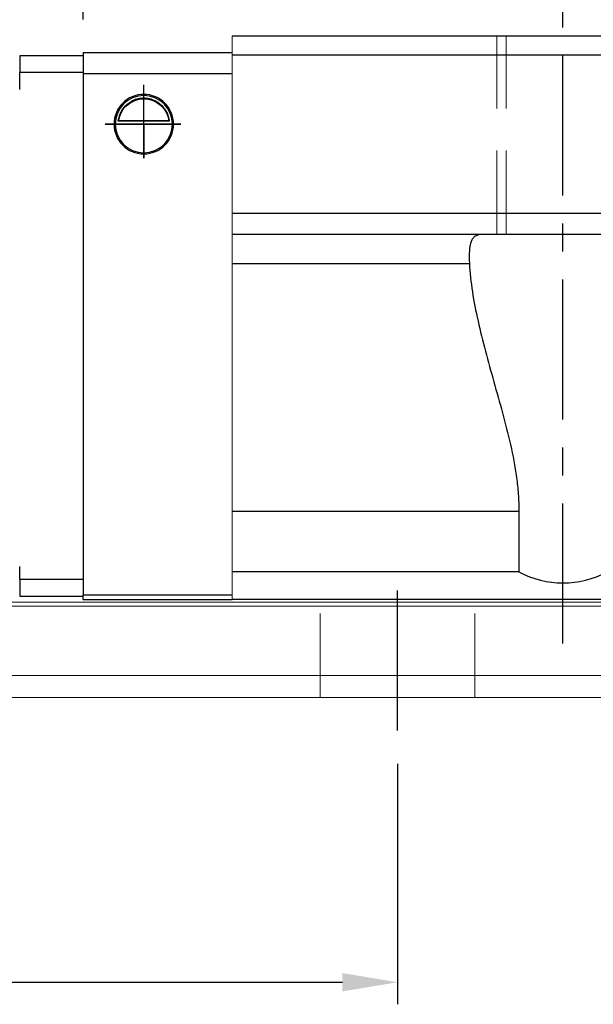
# Model space of a CAD drawing. Header units: millimetres. Extents: x 740 to 1274, y 165 to 336.
# Tile 3 of 54: x 1048 to 1100, y 165 to 254. Entities that reach past the tile are written whole.
import ezdxf

# ---------------------------------------------------------------- set-up
doc = ezdxf.new("R2010")
doc.units = ezdxf.units.MM
doc.header["$LTSCALE"] = 2
doc.header["$PDSIZE"] = -1
for name, pattern in [('CENTER', [10.16, 6.35, -1.27, 1.27, -1.27]), ('DASHED', [0.75, 0.5, -0.25]), ('HIDDEN', [1.905, 1.27, -0.635])]:
    doc.linetypes.add(name, pattern=pattern)
for name, color, linetype in [('2', 7, 'Continuous'), ('CL', 1, 'CENTER'), ('DIM', 4, 'Continuous'), ('HID', 2, 'DASHED'), ('OUT', 3, 'Continuous')]:
    doc.layers.add(name, color=color, linetype=linetype)
doc.styles.add('DIM-7', font='SIMPLEX.shx', dxfattribs={"width": 0.7, "bigfont": 'chineset.shx'})
doc.dimstyles.new('CNS', dxfattribs={"dimtxt": 3.5, "dimasz": 2.5, "dimexe": 1, "dimexo": 1.5, "dimgap": 0.09, "dimtad": 0, "dimdsep": 46, "dimtxsty": 'DIM-7', "dimcen": 0.09, "dimclrd": 1, "dimclre": 1, "dimclrt": 4, "dimadec": 0, "dimazin": 0, "dimtfac": 1, "dimtix": 1, "dimtmove": 2, "dimatfit": 3, "dimfxl": 1, "dimtvp": 0.971429, "dimtolj": 1, "dimarcsym": 0})

# ---------------------------------------------------------------- blocks, each defined once
blk = doc.blocks.new('*D7')
at = {"color": 7, "lineweight": -2, "transparency": 16777216}
for p, q in [((977.141, 186.533), (977.141, 164.718)), ((1082.141, 186.533), (1082.141, 164.718)), ((982.141, 166.718), (1077.141, 166.718))]:
    blk.add_line(p, q, dxfattribs=at)
at = {"color": 7, "transparency": 16777216}
for points in [[(982.141, 167.551), (982.141, 165.884), (977.141, 166.718)], [(1077.141, 167.551), (1077.141, 165.884), (1082.141, 166.718)]]:
    blk.add_solid(points, dxfattribs=at)
at = {"layer": 'DEFPOINTS', "color": 0, "transparency": 16777216}
for p in [(977.141, 189.533), (1082.141, 189.533), (1082.141, 166.718)]:
    blk.add_point(p, dxfattribs=at)
at = {"color": 7, "transparency": 16777216, "insert": (1029.641, 171.818), "char_height": 7, "attachment_point": 5, "style": 'DIM-7'}
blk.add_mtext('\\A1;105', dxfattribs=at)
blk = doc.blocks.new('*D19')
at = {"color": 7, "lineweight": -2, "transparency": 16777216}
for p, q in [((1067.141, 255.533), (1067.141, 280.403)), ((1207.141, 255.533), (1207.141, 280.403)), ((1202.141, 278.403), (1072.141, 278.403))]:
    blk.add_line(p, q, dxfattribs=at)
at = {"color": 7, "transparency": 16777216}
for points in [[(1072.141, 279.236), (1072.141, 277.569), (1067.141, 278.403)], [(1202.141, 279.236), (1202.141, 277.569), (1207.141, 278.403)]]:
    blk.add_solid(points, dxfattribs=at)
at = {"layer": 'DEFPOINTS', "color": 0, "transparency": 16777216}
for p in [(1067.141, 278.403), (1067.141, 252.533), (1207.141, 252.533)]:
    blk.add_point(p, dxfattribs=at)
at = {"color": 7, "transparency": 16777216, "insert": (1137.141, 283.503), "char_height": 7, "attachment_point": 5, "style": 'DIM-7'}
blk.add_mtext('\\A1;140', dxfattribs=at)
blk = doc.blocks.new('*D6')
at = {"color": 7, "lineweight": -2, "transparency": 16777216}
for p, q in [((1039.391, 253.683), (1039.391, 304.514)), ((1234.891, 253.683), (1234.891, 304.514)), ((1229.891, 302.514), (1044.391, 302.514))]:
    blk.add_line(p, q, dxfattribs=at)
at = {"color": 7, "transparency": 16777216}
for points in [[(1044.391, 303.348), (1044.391, 301.681), (1039.391, 302.514)], [(1229.891, 303.348), (1229.891, 301.681), (1234.891, 302.514)]]:
    blk.add_solid(points, dxfattribs=at)
at = {"layer": 'DEFPOINTS', "color": 0, "transparency": 16777216}
for p in [(1039.391, 302.514), (1039.391, 250.683), (1234.891, 250.683)]:
    blk.add_point(p, dxfattribs=at)
at = {"color": 7, "transparency": 16777216, "insert": (1137.141, 307.614), "char_height": 7, "attachment_point": 5, "style": 'DIM-7'}
blk.add_mtext('\\A1;195.5', dxfattribs=at)
blk = doc.blocks.new('*D22')
at = {"layer": 'DEFPOINTS', "color": 0, "transparency": 16777216}
for p in [(1220.641, 288.642), (1053.641, 251.033), (1220.641, 251.033)]:
    blk.add_point(p, dxfattribs=at)
at = {"layer": 'DIM', "color": 7, "lineweight": -2, "transparency": 16777216}
for p, q in [((1053.641, 254.033), (1053.641, 290.642)), ((1220.641, 254.033), (1220.641, 290.642)), ((1058.641, 288.642), (1215.641, 288.642))]:
    blk.add_line(p, q, dxfattribs=at)
at = {"layer": 'DIM', "color": 7, "transparency": 16777216}
for points in [[(1058.641, 289.475), (1058.641, 287.809), (1053.641, 288.642)], [(1215.641, 289.475), (1215.641, 287.809), (1220.641, 288.642)]]:
    blk.add_solid(points, dxfattribs=at)
at = {"layer": 'DIM', "color": 7, "transparency": 16777216, "insert": (1137.141, 293.742), "char_height": 7, "attachment_point": 5, "style": 'DIM-7'}
blk.add_mtext('\\A1;167', dxfattribs=at)

msp = doc.modelspace()

# ---------------------------------------------------------------- linework, layer by layer
at = {"layer": '2', "color": 0, "linetype": 'Continuous'}
for p, q in [((1053.641, 251.033), (1053.641, 249.133)), ((1053.641, 251.033), (1067.141, 251.033)), ((1053.641, 250.733), (1047.891, 250.733)), ((1047.891, 250.733), (1047.891, 249.233)), ((1047.891, 247.682), (1047.891, 249.233)), ((1047.891, 249.233), (1053.641, 249.233)), ((1053.641, 249.133), (1067.141, 249.133)), ((1053.641, 249.133), (1053.641, 201.833)), ((1061.45, 244.807), (1056.832, 244.807)), ((1061.421, 244.833), (1056.861, 244.833)), ((1056.541, 244.533), (1061.741, 244.533)), ((1047.891, 203.233), (1047.891, 204.433)), ((1047.891, 203.233), (1047.891, 201.733)), ((1053.641, 203.233), (1047.891, 203.233)), ((1053.641, 201.433), (1053.641, 201.833)), ((1067.141, 201.833), (1053.641, 201.833)), ((1047.891, 201.733), (1053.641, 201.733)), ((1053.641, 201.433), (1067.141, 201.433))]:
    msp.add_line(p, q, dxfattribs=at)
for radius, start, end in [(2.7, 90, 270), (2.6, 90, 270), (2.7, 270, 90), (2.6, 270, 90)]:
    msp.add_arc((1059.141, 244.533), radius, start, end, dxfattribs=at)
at = {"layer": '2', "color": 0, "linetype": 'Continuous', "extrusion": (0, 0, -1)}
for start, end in [(7.49472, 90), (90, 172.50528)]:
    msp.add_arc((-1059.141, 244.533), 2.3, start, end, dxfattribs=at)
at = {"layer": '2', "color": 0, "linetype": 'Continuous'}
for points, knots in [([(1056.832, 244.807), (1056.859, 245.04), (1056.921, 245.267), (1057.093, 245.672), (1057.204, 245.857), (1057.52, 246.258), (1057.748, 246.453), (1058.167, 246.697), (1058.349, 246.776), (1058.662, 246.863), (1058.784, 246.887), (1058.986, 246.908), (1059.064, 246.912), (1059.141, 246.912)], [0, 0, 0, 0, 0.187135, 0.187135, 0.372297, 0.372297, 0.651232, 0.651232, 0.835491, 0.835491, 0.939314, 0.939314, 1, 1, 1, 1]), ([(1059.141, 246.912), (1059.267, 246.912), (1059.394, 246.901), (1059.69, 246.851), (1059.853, 246.801), (1060.292, 246.618), (1060.548, 246.445), (1060.94, 246.052), (1061.092, 245.845), (1061.303, 245.425), (1061.377, 245.218), (1061.432, 244.937), (1061.442, 244.873), (1061.45, 244.807)], [0, 0, 0, 0, 0.099805, 0.099805, 0.251547, 0.251547, 0.543953, 0.543953, 0.769985, 0.769985, 0.948285, 0.948285, 1, 1, 1, 1])]:
    msp.add_open_spline(points, degree=3, knots=knots, dxfattribs=at)
for points in [[(1056.861, 244.833), (1056.851, 244.824), (1056.842, 244.816), (1056.832, 244.807)], [(1061.45, 244.807), (1061.44, 244.816), (1061.431, 244.824), (1061.421, 244.833)]]:
    msp.add_open_spline(points, degree=3, dxfattribs=at)
at = {"layer": 'CL', "color": 0}
for p, q in [((1097.141, 197.433), (1097.141, 256.533)), ((1082.141, 189.533), (1082.141, 204.683))]:
    msp.add_line(p, q, dxfattribs=at)
at = {"layer": 'DIM', "color": 0}
for p, q in [((1059.141, 241.442), (1059.141, 248.112)), ((1062.501, 244.533), (1055.648, 244.533)), ((1055.648, 244.533), (1059.141, 244.533)), ((1059.141, 244.533), (1062.501, 244.533)), ((1059.141, 244.533), (1059.141, 241.442))]:
    msp.add_line(p, q, dxfattribs=at)
at = {"layer": 'HID', "color": 7, "linetype": 'HIDDEN', "lineweight": 0, "ltscale": 3}
for p, q in [((1091.141, 234.533), (1091.141, 252.533)), ((1091.991, 234.533), (1091.991, 252.533))]:
    msp.add_line(p, q, dxfattribs=at)
at = {"layer": 'HID', "color": 0, "linetype": 'HIDDEN', "lineweight": 0, "ltscale": 3}
for p, q in [((1075.141, 192.533), (1075.141, 201.433)), ((1089.141, 192.533), (1089.141, 201.433))]:
    msp.add_line(p, q, dxfattribs=at)
at = {"layer": 'OUT', "color": 7, "linetype": 'Continuous', "lineweight": 15}
msp.add_line((1067.141, 252.533), (1067.141, 201.433), dxfattribs=at)
at = {"layer": 'OUT', "color": 7}
for p, q in [((1067.141, 252.533), (1207.141, 252.533)), ((1207.141, 250.783), (1067.141, 250.783)), ((1207.141, 236.433), (1067.141, 236.433)), ((1207.141, 234.533), (1067.141, 234.533)), ((1067.141, 231.903), (1088.662, 231.903)), ((1067.141, 209.433), (1093.141, 209.433)), ((1093.141, 209.433), (1093.141, 203.933)), ((1093.141, 203.933), (1067.141, 203.933)), ((1207.141, 201.433), (1067.141, 201.433))]:
    msp.add_line(p, q, dxfattribs=at)
at = {"layer": 'OUT', "color": 0, "linetype": 'Continuous', "lineweight": 15}
for p, q in [((1010.883, 201.179), (1261.141, 201.179)), ((1011.104, 200.826), (1261.141, 200.826)), ((1012.744, 194.533), (1261.141, 194.533)), ((957.141, 192.533), (1261.141, 192.533))]:
    msp.add_line(p, q, dxfattribs=at)
at = {"layer": 'OUT', "color": 7}
msp.add_arc((1097.141, 211.433), 8.5, 241.92751, 298.07249, dxfattribs=at)
for points, knots in [([(1089.852, 234.533), (1089.722, 234.533), (1089.6, 234.521), (1089.381, 234.47), (1089.283, 234.431), (1089.109, 234.326), (1089.033, 234.259), (1088.902, 234.093), (1088.847, 233.993), (1088.759, 233.768), (1088.726, 233.642), (1088.676, 233.36), (1088.66, 233.204), (1088.633, 232.702), (1088.642, 232.324), (1088.662, 231.903)], [0, 0, 0, 0, 0.125, 0.125, 0.25, 0.25, 0.375, 0.375, 0.5, 0.5, 0.625, 0.625, 0.75, 0.75, 1, 1, 1, 1]), ([(1088.662, 231.903), (1088.702, 231.057), (1088.797, 230.199), (1089.065, 228.459), (1089.237, 227.577), (1089.636, 225.784), (1089.864, 224.872), (1090.351, 223.03), (1090.609, 222.104), (1091.133, 220.239), (1091.399, 219.299), (1091.913, 217.401), (1092.161, 216.443), (1092.6, 214.498), (1092.791, 213.511), (1092.995, 212), (1093.049, 211.489), (1093.122, 210.463), (1093.141, 209.948), (1093.141, 209.433)], [0, 0, 0, 0, 0.125, 0.125, 0.25, 0.25, 0.375, 0.375, 0.5, 0.5, 0.625, 0.625, 0.75, 0.75, 0.875, 0.875, 0.9375, 0.9375, 1, 1, 1, 1])]:
    msp.add_open_spline(points, degree=3, knots=knots, dxfattribs=at)

# ---------------------------------------------------------------- dimensions: what is measured, and where the dimension line sits
at = {"color": 0}
for base, p1, p2, picture, middle in [((1039.391, 302.514), (1234.891, 250.683), (1039.391, 250.683), '*D6', (1137.141, 307.614)), ((1067.141, 278.403), (1207.141, 252.533), (1067.141, 252.533), '*D19', (1137.141, 283.503)), ((1082.141, 166.718), (977.141, 189.533), (1082.141, 189.533), '*D7', (1029.641, 171.818))]:
    dim = msp.add_linear_dim(base=base, p1=p1, p2=p2, dimstyle='CNS', override={"dimscale": 2, "dimgap": 0.8, "dimtad": 1, "dimclrd": 7, "dimclre": 7, "dimclrt": 7, "dimtmove": 1}, dxfattribs=at)
    dim.commit()
    dim.dimension.update_dxf_attribs({"geometry": picture, "text_midpoint": middle})
at = {"layer": 'DIM', "color": 0}
dim = msp.add_linear_dim(base=(1220.641, 288.642), p1=(1053.641, 251.033), p2=(1220.641, 251.033), dimstyle='CNS', override={"dimscale": 2, "dimgap": 0.8, "dimtad": 1, "dimclrd": 7, "dimclre": 7, "dimclrt": 7, "dimtmove": 1}, dxfattribs=at)
dim.commit()
dim.dimension.update_dxf_attribs({"geometry": '*D22', "text_midpoint": (1137.141, 293.742)})

doc.saveas('drawing.dxf')
